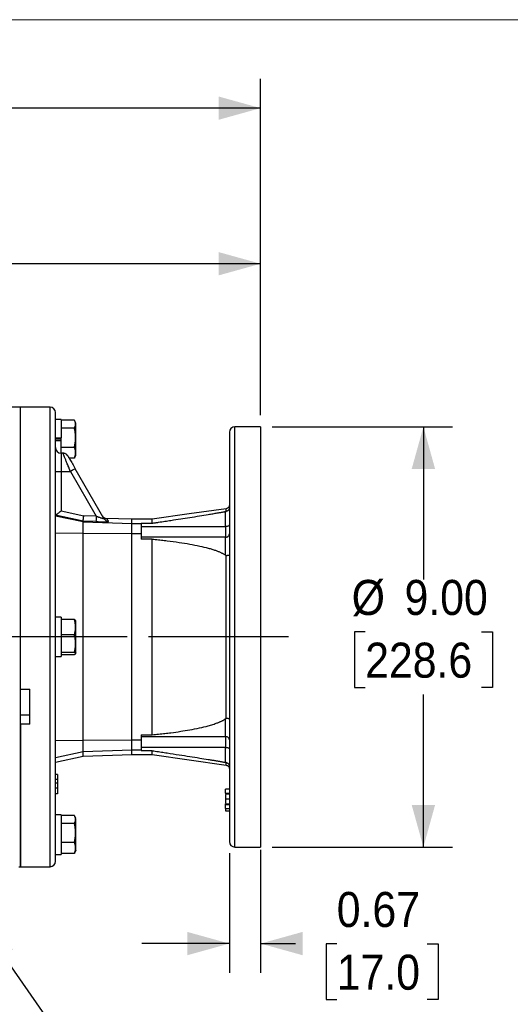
# Model space of a CAD drawing. Header units: inches. Extents: x 0 to 85, y 0 to 55.
# Tile 18 of 26: x 53.4 to 63.9, y 33.9 to 55. Entities that reach past the tile are written whole.
import ezdxf

# ---------------------------------------------------------------- set-up
doc = ezdxf.new("R2010")
doc.units = ezdxf.units.IN
doc.header["$LTSCALE"] = 5
doc.header["$MEASUREMENT"] = 0
doc.linetypes.add('SLD-Center', pattern=[0.75, 0.6, -0.05, 0.05, -0.05])
doc.linetypes.add('SLD-Solid', pattern=[0])
doc.layers.add('CENTER', color=40, linetype='SLD-Center')
doc.layers.add('SLD-DEFPOINTS', color=7, linetype='Continuous')
doc.layers.add('DIMENSIONS', color=140, linetype='SLD-Solid', lineweight=25)
doc.styles.add('SLDTEXTSTYLE0', font='GOTHIC.TTF', dxfattribs={"width": 0.913})
doc.dimstyles.new('SLDDIMSTYLE0', dxfattribs={"dimtxt": 0.75, "dimasz": 0.9, "dimexe": 0, "dimexo": 0.0625, "dimgap": 0.1875, "dimtad": 0, "dimtih": 1, "dimtoh": 1, "dimrnd": 1e-09, "dimzin": 12, "dimdsep": 46, "dimtxsty": 'SLDTEXTSTYLE0', "dimsah": 1, "dimcen": 0.09, "dimadec": 0, "dimazin": 3, "dimtfac": 1, "dimtofl": 0, "dimtmove": 0, "dimatfit": 3, "dimfxl": 0, "dimfrac": 2, "dimtolj": 1, "dimtzin": 12, "dimarcsym": 0})
doc.dimstyles.new('SLDDIMSTYLE3', dxfattribs={"dimtxt": 0.75, "dimasz": 0.9, "dimexe": 0, "dimexo": 0.0625, "dimgap": 0.1875, "dimtad": 0, "dimtih": 1, "dimtoh": 1, "dimrnd": 1e-09, "dimzin": 12, "dimdsep": 46, "dimtxsty": 'SLDTEXTSTYLE0', "dimsah": 1, "dimcen": 0.09, "dimadec": 0, "dimazin": 3, "dimtfac": 1, "dimtmove": 0, "dimatfit": 0, "dimfxl": 0, "dimfrac": 2, "dimtolj": 1, "dimtzin": 12, "dimarcsym": 0})
doc.dimstyles.new('SLDDIMSTYLE4', dxfattribs={"dimtxt": 0.75, "dimasz": 0.9, "dimexe": 0, "dimexo": 0.0625, "dimgap": 0.1875, "dimtad": 0, "dimtih": 1, "dimtoh": 1, "dimrnd": 1e-09, "dimzin": 12, "dimdsep": 46, "dimtxsty": 'SLDTEXTSTYLE0', "dimsah": 1, "dimcen": 0, "dimadec": 0, "dimazin": 3, "dimtfac": 1, "dimtofl": 0, "dimtmove": 0, "dimatfit": 3, "dimfxl": 0, "dimfrac": 2, "dimtolj": 1, "dimtzin": 12, "dimarcsym": 0})
doc.dimstyles.new('SLDDIMSTYLE5', dxfattribs={"dimtxt": 0.75, "dimasz": 0.9, "dimexe": 0, "dimexo": 0.0625, "dimgap": 0.1875, "dimtad": 0, "dimtih": 1, "dimtoh": 1, "dimrnd": 1e-09, "dimdsep": 46, "dimtxsty": 'SLDTEXTSTYLE0', "dimsah": 1, "dimcen": 0.09, "dimadec": 0, "dimazin": 2, "dimtfac": 1, "dimtmove": 0, "dimatfit": 0, "dimfxl": 0, "dimfrac": 2, "dimtolj": 1, "dimtzin": 12, "dimarcsym": 0})
doc.dimstyles.new('SLDDIMSTYLE6', dxfattribs={"dimtxt": 0.75, "dimasz": 0.9, "dimexe": 0, "dimexo": 0.0625, "dimgap": 0.1875, "dimtad": 0, "dimtih": 1, "dimtoh": 1, "dimrnd": 1e-09, "dimzin": 4, "dimdsep": 46, "dimtxsty": 'SLDTEXTSTYLE0', "dimsah": 1, "dimcen": 0.09, "dimadec": 0, "dimazin": 1, "dimtfac": 1, "dimtofl": 0, "dimtmove": 0, "dimatfit": 3, "dimfxl": 0, "dimfrac": 2, "dimtolj": 1, "dimtzin": 12, "dimarcsym": 0})

# ---------------------------------------------------------------- blocks, each defined once
blk = doc.blocks.new('Block2')
at = {"color": 7, "linetype": 'SLD-Solid', "lineweight": 18}
blk.add_line((85, 55), (0, 55), dxfattribs=at)
blk = doc.blocks.new('_D_9')
at = {"layer": 'DIMENSIONS'}
for p, q in [((31.995, 45.566), (31.767, 45.566)), ((31.767, 45.566), (31.767, 44.376)), ((33.935, 45.566), (34.163, 45.566)), ((34.163, 45.566), (34.163, 44.376)), ((35.125, 45.572), (36.375, 45.572)), ((36.375, 45.572), (36.375, 43.018)), ((31.767, 44.376), (31.995, 44.376)), ((34.163, 44.376), (33.935, 44.376)), ((43.291, 43.018), (35.75, 43.018)), ((55.746, 41.782), (35.75, 41.782)), ((36.375, 41.782), (36.375, 39.907))]:
    blk.add_line(p, q, dxfattribs=at)
for points in [[(36.375, 43.018), (36.625, 43.918), (36.125, 43.918)], [(36.375, 41.782), (36.125, 40.882), (36.625, 40.882)]]:
    blk.add_solid(points, dxfattribs=at)
at = {"layer": 'DIMENSIONS', "char_height": 0.75, "attachment_point": 1, "style": 'SLDTEXTSTYLE0'}
for s, insert in [('1.24', (31.995, 46.676)), ('31.4', (31.995, 45.334))]:
    blk.add_mtext(s, dxfattribs=dict(at, insert=insert))
blk = doc.blocks.new('_D_14')
at = {"layer": 'DIMENSIONS'}
for p, q in [((43.541, 43.268), (43.541, 50.399)), ((58.6, 46.532), (58.6, 50.399)), ((43.541, 49.774), (48.937, 49.774)), ((49.823, 49.769), (49.595, 49.769)), ((49.595, 49.769), (49.595, 48.578)), ((52.317, 49.769), (52.546, 49.769)), ((52.546, 49.769), (52.546, 48.578)), ((58.6, 49.774), (53.203, 49.774)), ((49.595, 48.578), (49.823, 48.578)), ((52.546, 48.578), (52.317, 48.578))]:
    blk.add_line(p, q, dxfattribs=at)
for points in [[(43.541, 49.774), (44.441, 49.524), (44.441, 50.024)], [(58.6, 49.774), (57.7, 50.024), (57.7, 49.524)]]:
    blk.add_solid(points, dxfattribs=at)
at = {"layer": 'DIMENSIONS', "char_height": 0.75, "attachment_point": 1, "style": 'SLDTEXTSTYLE0'}
for s, insert in [('15.06', (49.823, 50.879)), ('382.5', (49.823, 49.536))]:
    blk.add_mtext(s, dxfattribs=dict(at, insert=insert))
blk = doc.blocks.new('_D_15')
at = {"layer": 'DIMENSIONS'}
for p, q in [((38.344, 48.308), (38.344, 53.731)), ((58.6, 46.532), (58.6, 53.731)), ((38.344, 53.106), (46.339, 53.106)), ((47.225, 53.101), (46.996, 53.101)), ((46.996, 53.101), (46.996, 51.91)), ((49.719, 53.101), (49.947, 53.101)), ((49.947, 53.101), (49.947, 51.91)), ((58.6, 53.106), (50.605, 53.106)), ((46.996, 51.91), (47.225, 51.91)), ((49.947, 51.91), (49.719, 51.91))]:
    blk.add_line(p, q, dxfattribs=at)
for points in [[(38.344, 53.106), (39.244, 52.856), (39.244, 53.356)], [(58.6, 53.106), (57.7, 53.356), (57.7, 52.856)]]:
    blk.add_solid(points, dxfattribs=at)
at = {"layer": 'DIMENSIONS', "char_height": 0.75, "attachment_point": 1, "style": 'SLDTEXTSTYLE0'}
for s, insert in [('20.26', (47.225, 54.211)), ('514.5', (47.225, 52.868))]:
    blk.add_mtext(s, dxfattribs=dict(at, insert=insert))
blk = doc.blocks.new('_D_16')
at = {"layer": 'DIMENSIONS'}
for p, q in [((52.58, 35.689), (55.885, 30.947)), ((55.885, 30.947), (56.978, 30.947))]:
    blk.add_line(p, q, dxfattribs=at)
blk.add_solid([(52.58, 35.689), (52.89, 34.807), (53.3, 35.093)], dxfattribs=at)
at = {"layer": 'DIMENSIONS', "char_height": 0.75, "attachment_point": 1, "style": 'SLDTEXTSTYLE0'}
for s, insert in [('PT1/4', (57.291, 31.905)), ('X8', (57.991, 30.714))]:
    blk.add_mtext(s, dxfattribs=dict(at, insert=insert))
blk = doc.blocks.new('_D_17')
at = {"layer": 'DIMENSIONS'}
for p, q in [((57.931, 37.15), (57.931, 34.591)), ((58.6, 37.223), (58.6, 34.591)), ((57.931, 35.216), (56.056, 35.216)), ((58.6, 35.216), (59.345, 35.216)), ((60.231, 35.21), (60.002, 35.21)), ((60.002, 35.21), (60.002, 34.02)), ((62.17, 35.21), (62.399, 35.21)), ((62.399, 35.21), (62.399, 34.02)), ((60.002, 34.02), (60.231, 34.02)), ((62.399, 34.02), (62.17, 34.02))]:
    blk.add_line(p, q, dxfattribs=at)
for points in [[(57.931, 35.216), (57.031, 35.466), (57.031, 34.966)], [(58.6, 35.216), (59.5, 34.966), (59.5, 35.466)]]:
    blk.add_solid(points, dxfattribs=at)
at = {"layer": 'DIMENSIONS', "char_height": 0.75, "attachment_point": 1, "style": 'SLDTEXTSTYLE0'}
for s, insert in [('0.67', (60.231, 36.321)), ('17.0', (60.231, 34.978))]:
    blk.add_mtext(s, dxfattribs=dict(at, insert=insert))
blk = doc.blocks.new('_D_18')
at = {"layer": 'DIMENSIONS'}
for p, q in [((58.85, 46.282), (62.711, 46.282)), ((62.086, 46.282), (62.086, 43.015)), ((60.839, 41.892), (60.611, 41.892)), ((60.611, 41.892), (60.611, 40.702)), ((63.333, 41.892), (63.562, 41.892)), ((63.562, 41.892), (63.562, 40.702)), ((60.611, 40.702), (60.839, 40.702)), ((63.562, 40.702), (63.333, 40.702)), ((62.086, 37.282), (62.086, 40.549)), ((58.85, 37.282), (62.711, 37.282))]:
    blk.add_line(p, q, dxfattribs=at)
for points in [[(62.086, 46.282), (61.836, 45.382), (62.336, 45.382)], [(62.086, 37.282), (62.336, 38.182), (61.836, 38.182)]]:
    blk.add_solid(points, dxfattribs=at)
at = {"layer": 'DIMENSIONS', "char_height": 0.75, "attachment_point": 1, "style": 'SLDTEXTSTYLE0'}
for s, insert in [('%%c', (60.551, 43.003)), ('9.00', (61.682, 43.003)), ('228.6', (60.839, 41.66))]:
    blk.add_mtext(s, dxfattribs=dict(at, insert=insert))

msp = doc.modelspace()

# ---------------------------------------------------------------- linework, layer by layer
for p, q in [((53.462, 46.703), (52.871, 46.703)), ((54.092, 46.703), (53.462, 46.703)), ((53.462, 41.782), (53.462, 46.703)), ((53.462, 40.666), (53.462, 46.703)), ((54.092, 41.782), (54.092, 46.703)), ((54.328, 46.438), (54.21, 46.438)), ((54.613, 46.421), (54.328, 46.421)), ((54.641, 46.362), (54.622, 46.404)), ((54.613, 46.255), (54.328, 46.255)), ((58.6, 46.282), (58.049, 46.282)), ((58.049, 37.282), (58.049, 46.282)), ((54.21, 46.048), (54.328, 46.048)), ((54.328, 46.033), (54.21, 46.033)), ((54.328, 45.995), (54.21, 45.995)), ((54.328, 45.981), (54.21, 45.981)), ((54.328, 45.986), (54.328, 46.042)), ((54.328, 45.848), (54.613, 45.848)), ((54.328, 45.719), (54.328, 45.325)), ((54.369, 45.719), (54.328, 45.719)), ((54.613, 45.607), (54.502, 45.607)), ((54.619, 45.626), (54.613, 45.607)), ((54.622, 45.625), (54.641, 45.666)), ((54.641, 45.671), (54.641, 45.668)), ((55.246, 44.318), (54.631, 45.384)), ((54.21, 45.325), (54.328, 45.325)), ((54.328, 45.325), (54.328, 44.483)), ((54.328, 45.325), (54.528, 45.325)), ((54.528, 45.325), (55.08, 44.37)), ((54.8, 44.262), (54.21, 44.387)), ((54.8, 44.244), (54.21, 44.369)), ((54.328, 44.483), (54.815, 44.379)), ((55.08, 44.37), (54.815, 44.379)), ((55.844, 44.302), (55.274, 44.322)), ((56.277, 44.302), (55.844, 44.302)), ((55.844, 44.208), (55.844, 44.302)), ((57.852, 44.146), (57.852, 44.468)), ((54.8, 44.244), (54.8, 44.262)), ((54.8, 44.262), (54.8, 44.262)), ((55.076, 44.252), (54.8, 44.262)), ((54.8, 43.996), (54.8, 44.244)), ((54.8, 44.244), (55.844, 44.208)), ((55.844, 43.993), (55.844, 44.208)), ((55.844, 44.208), (56.041, 44.208)), ((56.041, 44.218), (56.277, 44.218)), ((56.041, 44.146), (57.852, 44.146)), ((57.852, 44.146), (57.852, 43.917)), ((54.8, 43.996), (54.21, 44.006)), ((54.8, 39.568), (54.8, 43.996)), ((55.844, 43.993), (54.8, 43.996)), ((55.844, 39.571), (55.844, 43.993)), ((56.041, 43.993), (55.844, 43.993)), ((57.852, 43.917), (56.041, 43.917)), ((56.277, 43.878), (56.041, 43.878)), ((57.852, 43.533), (57.852, 43.917)), ((54.328, 42.205), (54.21, 42.205)), ((54.613, 42.156), (54.328, 42.156)), ((54.613, 42.156), (54.634, 42.138)), ((54.641, 42.13), (54.637, 42.14)), ((53.462, 36.861), (53.462, 41.782)), ((54.092, 36.861), (54.092, 41.782)), ((54.613, 41.825), (54.328, 41.825)), ((54.21, 41.36), (54.328, 41.36)), ((54.613, 41.451), (54.328, 41.451)), ((54.328, 41.408), (54.613, 41.408)), ((54.637, 41.424), (54.641, 41.434)), ((53.462, 40.666), (53.659, 40.666)), ((53.462, 40.116), (53.659, 40.116)), ((53.462, 39.915), (53.462, 36.861)), ((53.659, 39.915), (53.462, 39.915)), ((57.852, 39.647), (57.852, 40.031)), ((56.041, 39.687), (56.277, 39.687)), ((56.041, 39.647), (57.852, 39.647)), ((57.852, 39.647), (57.852, 39.418)), ((54.8, 39.568), (54.21, 39.558)), ((55.844, 39.571), (54.8, 39.568)), ((54.8, 39.32), (54.8, 39.568)), ((56.041, 39.571), (55.844, 39.571)), ((55.844, 39.356), (55.844, 39.571)), ((54.8, 39.32), (54.21, 39.195)), ((54.21, 39.1), (54.8, 39.226)), ((55.844, 39.356), (54.8, 39.32)), ((54.8, 39.226), (54.8, 39.32)), ((54.8, 39.226), (55.844, 39.262)), ((56.041, 39.356), (55.844, 39.356)), ((55.844, 39.262), (55.844, 39.356)), ((55.844, 39.262), (56.277, 39.262)), ((57.852, 39.418), (56.041, 39.418)), ((56.277, 39.346), (56.041, 39.346)), ((57.852, 39.096), (57.852, 39.418)), ((54.249, 38.839), (54.21, 38.839)), ((54.249, 38.729), (54.21, 38.729)), ((54.249, 38.648), (54.21, 38.648)), ((54.249, 38.546), (54.21, 38.546)), ((54.249, 38.425), (54.21, 38.425)), ((57.931, 38.52), (57.852, 38.52)), ((57.852, 38.438), (57.852, 38.414)), ((57.852, 38.438), (57.931, 38.438)), ((57.931, 38.414), (57.852, 38.414)), ((57.852, 38.313), (57.931, 38.313)), ((57.852, 38.189), (57.852, 38.212)), ((57.852, 38.212), (57.931, 38.212)), ((57.931, 38.189), (57.852, 38.189)), ((54.328, 37.973), (54.21, 37.973)), ((54.613, 37.957), (54.328, 37.957)), ((57.852, 38.106), (57.931, 38.106)), ((57.852, 38.1), (57.852, 38.061)), ((57.852, 38.061), (57.931, 38.061)), ((54.613, 37.79), (54.328, 37.79)), ((54.641, 37.898), (54.622, 37.939)), ((54.613, 37.383), (54.328, 37.383)), ((54.21, 37.127), (54.328, 37.127)), ((54.613, 37.143), (54.328, 37.143)), ((54.619, 37.162), (54.613, 37.143)), ((54.622, 37.16), (54.641, 37.202)), ((54.641, 37.207), (54.641, 37.203)), ((58.049, 37.282), (58.6, 37.282)), ((53.423, 36.861), (53.462, 36.861)), ((53.462, 36.861), (54.092, 36.861))]:
    msp.add_line(p, q)
at = {"flags": 128}
for points in [[(54.631, 45.384), (54.629, 45.383), (54.623, 45.38), (54.613, 45.374), (54.601, 45.367), (54.585, 45.358), (54.567, 45.348), (54.548, 45.337), (54.528, 45.325)], [(57.863, 44.528), (57.07, 44.415), (56.277, 44.302)], [(55.08, 44.37), (55.079, 44.348), (55.078, 44.327), (55.078, 44.307), (55.077, 44.29), (55.077, 44.275), (55.076, 44.263), (55.076, 44.256), (55.076, 44.252)], [(56.277, 39.262), (57.07, 39.149), (57.863, 39.036)]]:
    msp.add_lwpolyline(points, dxfattribs=at)
for centre, start, end in [((54.092, 46.585), 0, 90), ((58.049, 46.164), 90, 180), ((54.328, 45.837), 180, 270), ((54.369, 45.601), 68.9717, 90), ((54.369, 45.601), 30, 51.1644), ((55.317, 44.432), 210.0037, 268.022), ((55.348, 44.377), 210.0312, 268.1991), ((58.049, 37.4), 180, 270), ((54.092, 36.979), 270, 0)]:
    msp.add_arc(centre, 0.118, start, end)
for points, knots in [([(54.21, 41.782), (54.21, 42.096), (54.21, 42.411), (54.21, 43.027), (54.21, 43.33), (54.21, 43.911), (54.21, 44.189), (54.21, 44.712), (54.21, 44.956), (54.21, 45.401), (54.21, 45.601), (54.21, 45.95), (54.21, 46.099), (54.21, 46.34), (54.21, 46.432), (54.21, 46.554), (54.21, 46.585), (54.21, 46.585)], [0, 0, 0, 0, 0.125, 0.125, 0.25, 0.25, 0.375, 0.375, 0.5, 0.5, 0.625, 0.625, 0.75, 0.75, 0.875, 0.875, 1, 1, 1, 1]), ([(54.328, 46.438), (54.328, 46.438), (54.328, 46.428), (54.328, 46.389), (54.328, 46.361), (54.328, 46.289), (54.328, 46.246), (54.328, 46.152), (54.328, 46.1), (54.328, 46.048)], [0, 0, 0, 0, 0.25, 0.25, 0.5, 0.5, 0.75, 0.75, 1, 1, 1, 1]), ([(54.613, 46.255), (54.614, 46.258), (54.618, 46.263), (54.622, 46.272), (54.626, 46.28), (54.629, 46.288), (54.633, 46.3), (54.637, 46.317), (54.639, 46.338), (54.637, 46.359), (54.633, 46.377), (54.627, 46.393), (54.621, 46.407), (54.615, 46.416), (54.613, 46.421)], [0, 0, 0, 0, 0.052382, 0.103528, 0.153458, 0.20219, 0.249745, 0.375284, 0.497822, 0.621384, 0.748024, 0.8286, 0.912561, 1, 1, 1, 1]), ([(54.613, 45.848), (54.614, 45.855), (54.618, 45.869), (54.622, 45.889), (54.626, 45.91), (54.629, 45.929), (54.633, 45.959), (54.637, 46), (54.639, 46.051), (54.637, 46.102), (54.633, 46.147), (54.627, 46.186), (54.621, 46.22), (54.615, 46.243), (54.613, 46.255)], [0, 0, 0, 0, 0.052382, 0.103528, 0.153458, 0.20219, 0.249745, 0.375284, 0.497822, 0.621384, 0.748024, 0.8286, 0.912561, 1, 1, 1, 1]), ([(54.641, 45.668), (54.641, 45.678), (54.641, 45.698), (54.641, 45.79), (54.641, 45.913), (54.641, 46.052), (54.641, 46.185), (54.641, 46.291), (54.641, 46.355), (54.641, 46.357), (54.641, 46.357)], [0, 0, 0, 0, 0.129288, 0.258576, 0.387864, 0.517152, 0.64644, 0.775728, 0.905015, 1, 1, 1, 1]), ([(58.6, 46.282), (58.6, 46.282), (58.6, 46.253), (58.6, 46.138), (58.6, 46.052), (58.6, 45.827), (58.6, 45.687), (58.6, 45.36), (58.6, 45.172), (58.6, 44.756), (58.6, 44.527), (58.6, 44.037), (58.6, 43.776), (58.6, 43.232), (58.6, 42.949), (58.6, 42.371), (58.6, 42.077), (58.6, 41.782)], [0, 0, 0, 0, 0.125, 0.125, 0.25, 0.25, 0.375, 0.375, 0.5, 0.5, 0.625, 0.625, 0.75, 0.75, 0.875, 0.875, 1, 1, 1, 1]), ([(54.328, 45.719), (54.328, 45.733), (54.328, 45.766), (54.328, 45.829), (54.328, 45.903), (54.328, 45.955), (54.328, 45.981)], [0, 0, 0, 0, 0.196922, 0.464615, 0.732308, 1, 1, 1, 1]), ([(57.931, 46.164), (57.931, 46.164), (57.931, 46.136), (57.931, 46.024), (57.931, 45.94), (57.931, 45.721), (57.931, 45.585), (57.931, 45.266), (57.931, 45.083), (57.931, 44.678), (57.931, 44.455), (57.931, 43.978), (57.931, 43.724), (57.931, 43.194), (57.931, 42.918), (57.931, 42.356), (57.931, 42.069), (57.931, 41.782)], [0, 0, 0, 0, 0.125, 0.125, 0.25, 0.25, 0.375, 0.375, 0.5, 0.5, 0.625, 0.625, 0.75, 0.75, 0.875, 0.875, 1, 1, 1, 1]), ([(54.613, 45.607), (54.614, 45.612), (54.618, 45.62), (54.622, 45.632), (54.626, 45.644), (54.629, 45.656), (54.633, 45.673), (54.637, 45.697), (54.639, 45.727), (54.637, 45.757), (54.633, 45.784), (54.627, 45.807), (54.621, 45.827), (54.615, 45.841), (54.613, 45.848)], [0, 0, 0, 0, 0.052382, 0.103528, 0.153458, 0.20219, 0.249745, 0.375284, 0.497822, 0.621384, 0.748024, 0.8286, 0.912561, 1, 1, 1, 1]), ([(54.528, 45.325), (54.527, 45.329), (54.524, 45.337), (54.519, 45.348), (54.515, 45.358), (54.511, 45.367), (54.508, 45.376), (54.505, 45.383), (54.502, 45.39), (54.495, 45.408), (54.484, 45.435), (54.464, 45.485), (54.44, 45.544), (54.415, 45.607), (54.394, 45.657), (54.383, 45.685), (54.377, 45.699), (54.375, 45.705), (54.373, 45.71), (54.371, 45.714), (54.37, 45.717), (54.369, 45.719), (54.369, 45.719), (54.369, 45.719)], [0, 0, 0, 0, 0.019519, 0.037778, 0.054777, 0.070517, 0.084996, 0.098215, 0.110174, 0.120873, 0.18831, 0.248354, 0.387914, 0.51205, 0.643859, 0.768115, 0.801775, 0.835232, 0.868502, 0.901599, 0.934538, 0.967333, 1, 1, 1, 1]), ([(54.453, 45.684), (54.447, 45.689), (54.435, 45.7), (54.415, 45.709), (54.393, 45.714), (54.379, 45.712), (54.372, 45.711)], [0, 0, 0, 0, 0.241273, 0.490403, 0.744386, 1, 1, 1, 1]), ([(54.471, 45.66), (54.471, 45.66), (54.476, 45.653), (54.492, 45.625), (54.503, 45.605), (54.533, 45.554), (54.55, 45.523), (54.589, 45.457), (54.61, 45.42), (54.631, 45.384)], [0, 0, 0, 0, 0.25, 0.25, 0.5, 0.5, 0.75, 0.75, 1, 1, 1, 1]), ([(57.931, 44.606), (57.93, 44.597), (57.928, 44.578), (57.913, 44.554), (57.89, 44.535), (57.872, 44.53), (57.863, 44.528)], [0, 0, 0, 0, 0.241855, 0.500005, 0.758148, 1, 1, 1, 1]), ([(57.931, 44.548), (57.931, 44.546), (57.93, 44.542), (57.93, 44.537), (57.929, 44.532), (57.928, 44.527), (57.926, 44.523), (57.925, 44.519), (57.923, 44.515), (57.922, 44.511), (57.92, 44.508), (57.918, 44.505), (57.916, 44.503), (57.915, 44.5), (57.913, 44.498), (57.908, 44.493), (57.901, 44.486), (57.89, 44.479), (57.88, 44.475), (57.872, 44.472), (57.866, 44.471), (57.863, 44.47)], [0, 0, 0, 0, 0.050099, 0.097986, 0.143663, 0.18713, 0.228387, 0.267434, 0.304271, 0.3389, 0.37132, 0.401531, 0.429534, 0.455329, 0.478916, 0.500296, 0.640223, 0.763422, 0.841692, 0.920549, 1, 1, 1, 1]), ([(57.863, 44.47), (57.863, 44.486), (57.863, 44.518), (57.863, 44.533), (57.863, 44.528), (57.863, 44.528)], [0, 0, 0, 0, 0.503362, 0.999821, 1, 1, 1, 1]), ([(54.21, 44.387), (54.211, 44.388), (54.211, 44.388), (54.212, 44.389), (54.213, 44.39), (54.215, 44.391), (54.217, 44.392), (54.219, 44.394), (54.221, 44.396), (54.227, 44.401), (54.237, 44.409), (54.252, 44.421), (54.269, 44.435), (54.285, 44.448), (54.299, 44.459), (54.308, 44.467), (54.318, 44.475), (54.325, 44.48), (54.328, 44.483)], [0, 0, 0, 0, 0.029562, 0.059604, 0.090142, 0.121183, 0.152736, 0.184803, 0.217385, 0.25048, 0.36764, 0.500158, 0.61044, 0.74951, 0.812335, 0.874459, 0.937312, 1, 1, 1, 1]), ([(54.8, 44.262), (54.8, 44.262), (54.8, 44.262), (54.8, 44.263), (54.801, 44.265), (54.801, 44.267), (54.801, 44.269), (54.802, 44.272), (54.802, 44.276), (54.802, 44.279), (54.803, 44.284), (54.804, 44.288), (54.804, 44.294), (54.805, 44.302), (54.807, 44.316), (54.809, 44.331), (54.81, 44.345), (54.812, 44.355), (54.813, 44.366), (54.814, 44.375), (54.815, 44.379)], [0, 0, 0, 0, 0.037737, 0.076359, 0.115833, 0.156116, 0.197159, 0.238903, 0.281284, 0.32423, 0.367662, 0.411496, 0.455644, 0.500012, 0.613703, 0.749544, 0.797802, 0.856289, 0.924098, 1, 1, 1, 1]), ([(55.08, 44.37), (55.084, 44.368), (55.09, 44.366), (55.1, 44.362), (55.11, 44.358), (55.119, 44.355), (55.127, 44.352), (55.142, 44.346), (55.162, 44.339), (55.188, 44.33), (55.212, 44.323), (55.227, 44.319), (55.236, 44.317), (55.24, 44.317), (55.243, 44.316), (55.245, 44.317), (55.246, 44.317), (55.246, 44.318), (55.246, 44.318)], [0, 0, 0, 0, 0.048533, 0.094314, 0.137346, 0.17763, 0.21517, 0.249969, 0.383732, 0.49977, 0.633533, 0.749678, 0.793685, 0.836285, 0.87783, 0.918699, 0.959287, 1, 1, 1, 1]), ([(55.344, 44.26), (55.343, 44.262), (55.341, 44.266), (55.337, 44.272), (55.334, 44.277), (55.331, 44.282), (55.328, 44.287), (55.326, 44.291), (55.323, 44.295), (55.321, 44.299), (55.319, 44.303), (55.317, 44.306), (55.316, 44.309), (55.314, 44.311), (55.313, 44.313), (55.313, 44.314)], [0, 0, 0, 0, 0.076977, 0.153944, 0.230901, 0.307849, 0.384787, 0.461717, 0.538637, 0.61555, 0.692455, 0.769352, 0.846242, 0.923124, 1, 1, 1, 1]), ([(56.277, 44.218), (56.3, 44.221), (56.347, 44.228), (56.416, 44.239), (56.484, 44.249), (56.551, 44.259), (56.616, 44.269), (56.729, 44.286), (56.885, 44.31), (57.089, 44.342), (57.286, 44.373), (57.435, 44.397), (57.53, 44.413), (57.58, 44.421), (57.626, 44.429), (57.666, 44.436), (57.698, 44.441), (57.725, 44.446), (57.75, 44.45), (57.774, 44.454), (57.796, 44.458), (57.816, 44.462), (57.835, 44.465), (57.846, 44.467), (57.852, 44.468)], [0, 0, 0, 0, 0.043582, 0.086405, 0.128472, 0.169782, 0.210336, 0.250137, 0.38035, 0.500269, 0.63391, 0.750293, 0.784177, 0.816197, 0.846368, 0.874706, 0.893473, 0.911327, 0.92828, 0.944343, 0.959529, 0.973854, 0.987337, 1, 1, 1, 1]), ([(56.277, 44.218), (56.277, 44.227), (56.277, 44.244), (56.277, 44.263), (56.277, 44.278), (56.277, 44.288), (56.277, 44.294), (56.277, 44.297), (56.277, 44.299), (56.277, 44.301), (56.277, 44.302), (56.277, 44.302), (56.277, 44.302)], [0, 0, 0, 0, 0.171017, 0.323701, 0.462708, 0.614131, 0.687394, 0.763927, 0.832664, 0.897138, 0.967065, 1, 1, 1, 1]), ([(57.852, 44.468), (57.854, 44.469), (57.857, 44.469), (57.861, 44.47), (57.863, 44.47)], [0, 0, 0, 0, 0.534522, 1, 1, 1, 1]), ([(55.076, 44.252), (55.08, 44.252), (55.087, 44.252), (55.098, 44.251), (55.109, 44.251), (55.12, 44.251), (55.131, 44.25), (55.142, 44.25), (55.153, 44.25), (55.163, 44.25), (55.178, 44.25), (55.197, 44.25), (55.22, 44.25), (55.242, 44.25), (55.268, 44.25), (55.292, 44.251), (55.312, 44.253), (55.324, 44.254), (55.334, 44.255), (55.34, 44.256), (55.343, 44.257), (55.344, 44.258), (55.344, 44.259), (55.344, 44.26)], [0, 0, 0, 0, 0.028359, 0.056495, 0.084439, 0.112226, 0.139889, 0.167463, 0.194983, 0.222483, 0.249999, 0.312994, 0.375123, 0.438194, 0.500253, 0.624921, 0.687904, 0.750023, 0.812842, 0.875187, 0.916786, 0.958294, 1, 1, 1, 1]), ([(56.041, 44.208), (56.041, 44.206), (56.041, 44.199), (56.041, 44.175), (56.041, 44.159), (56.041, 44.12), (56.041, 44.097), (56.041, 44.047), (56.041, 44.02), (56.041, 43.993)], [0, 0, 0, 0, 0.25, 0.25, 0.5, 0.5, 0.75, 0.75, 1, 1, 1, 1]), ([(57.931, 44.18), (57.931, 44.175), (57.928, 44.171), (57.921, 44.163), (57.915, 44.159), (57.9, 44.153), (57.891, 44.151), (57.872, 44.147), (57.862, 44.146), (57.852, 44.146)], [0, 0, 0, 0, 0.25, 0.25, 0.5, 0.5, 0.75, 0.75, 1, 1, 1, 1]), ([(56.277, 43.878), (56.3, 43.875), (56.344, 43.871), (56.411, 43.864), (56.475, 43.857), (56.538, 43.85), (56.665, 43.834), (56.846, 43.81), (57.079, 43.773), (57.286, 43.732), (57.445, 43.694), (57.557, 43.662), (57.619, 43.642), (57.663, 43.626), (57.693, 43.615), (57.721, 43.603), (57.747, 43.592), (57.771, 43.58), (57.794, 43.568), (57.815, 43.557), (57.834, 43.545), (57.846, 43.537), (57.852, 43.533)], [0, 0, 0, 0, 0.042071, 0.083118, 0.12314, 0.162139, 0.200114, 0.359019, 0.500269, 0.634764, 0.750295, 0.802475, 0.849857, 0.870408, 0.889967, 0.908541, 0.926142, 0.942778, 0.958465, 0.973217, 0.987055, 1, 1, 1, 1]), ([(57.852, 43.917), (57.862, 43.917), (57.872, 43.919), (57.891, 43.926), (57.9, 43.931), (57.915, 43.944), (57.921, 43.952), (57.928, 43.969), (57.931, 43.979), (57.931, 43.988)], [0, 0, 0, 0, 0.25, 0.25, 0.5, 0.5, 0.75, 0.75, 1, 1, 1, 1]), ([(57.863, 43.529), (57.862, 43.529), (57.861, 43.529), (57.859, 43.529), (57.856, 43.53), (57.854, 43.531), (57.853, 43.532), (57.852, 43.533)], [0, 0, 0, 0, 0.181699, 0.368976, 0.565666, 0.775089, 1, 1, 1, 1]), ([(57.863, 43.529), (57.865, 43.529), (57.869, 43.529), (57.874, 43.529), (57.88, 43.529), (57.885, 43.53), (57.891, 43.53), (57.897, 43.531), (57.902, 43.531), (57.907, 43.532), (57.913, 43.533), (57.92, 43.535), (57.926, 43.537), (57.929, 43.538), (57.93, 43.54), (57.931, 43.541), (57.931, 43.541)], [0, 0, 0, 0, 0.049751, 0.101191, 0.154253, 0.208853, 0.264877, 0.322192, 0.380638, 0.440035, 0.500182, 0.611624, 0.749937, 0.868375, 0.950813, 1, 1, 1, 1]), ([(57.863, 40.035), (57.863, 40.331), (57.863, 40.624), (57.863, 41.205), (57.863, 41.493), (57.863, 42.071), (57.863, 42.359), (57.863, 42.94), (57.863, 43.233), (57.863, 43.529)], [0, 0, 0, 0, 0.25, 0.25, 0.5, 0.5, 0.75, 0.75, 1, 1, 1, 1]), ([(54.328, 42.205), (54.328, 42.205), (54.328, 42.194), (54.328, 42.152), (54.328, 42.12), (54.328, 42.042), (54.328, 41.995), (54.328, 41.893), (54.328, 41.837), (54.328, 41.782)], [0, 0, 0, 0, 0.25, 0.25, 0.5, 0.5, 0.75, 0.75, 1, 1, 1, 1]), ([(54.613, 41.825), (54.614, 41.831), (54.618, 41.842), (54.622, 41.859), (54.626, 41.875), (54.629, 41.891), (54.633, 41.916), (54.637, 41.948), (54.639, 41.99), (54.637, 42.031), (54.633, 42.068), (54.627, 42.1), (54.621, 42.128), (54.615, 42.146), (54.613, 42.156)], [0, 0, 0, 0, 0.052382, 0.103528, 0.153458, 0.20219, 0.249745, 0.375284, 0.497822, 0.621384, 0.748024, 0.8286, 0.912561, 1, 1, 1, 1]), ([(54.641, 41.818), (54.641, 41.863), (54.641, 41.953), (54.641, 42.059), (54.641, 42.123), (54.641, 42.124), (54.641, 42.125)], [0, 0, 0, 0, 0.267761, 0.535522, 0.803283, 1, 1, 1, 1]), ([(54.21, 36.979), (54.21, 36.979), (54.21, 37.01), (54.21, 37.132), (54.21, 37.224), (54.21, 37.465), (54.21, 37.614), (54.21, 37.963), (54.21, 38.163), (54.21, 38.608), (54.21, 38.852), (54.21, 39.375), (54.21, 39.653), (54.21, 40.234), (54.21, 40.537), (54.21, 41.153), (54.21, 41.468), (54.21, 41.782)], [0, 0, 0, 0, 0.125, 0.125, 0.25, 0.25, 0.375, 0.375, 0.5, 0.5, 0.625, 0.625, 0.75, 0.75, 0.875, 0.875, 1, 1, 1, 1]), ([(54.328, 41.782), (54.328, 41.729), (54.328, 41.677), (54.328, 41.579), (54.328, 41.533), (54.328, 41.456), (54.328, 41.424), (54.328, 41.378), (54.328, 41.364), (54.328, 41.36)], [0, 0, 0, 0, 0.25, 0.25, 0.5, 0.5, 0.75, 0.75, 1, 1, 1, 1]), ([(54.613, 41.451), (54.614, 41.457), (54.618, 41.47), (54.622, 41.489), (54.626, 41.508), (54.629, 41.526), (54.633, 41.553), (54.637, 41.59), (54.639, 41.637), (54.637, 41.684), (54.633, 41.726), (54.627, 41.762), (54.621, 41.793), (54.615, 41.814), (54.613, 41.825)], [0, 0, 0, 0, 0.0523819, 0.1035284, 0.1534578, 0.2021897, 0.2497452, 0.3752842, 0.4978221, 0.621384, 0.7480242, 0.8286, 0.9125606, 1, 1, 1, 1]), ([(54.641, 41.439), (54.641, 41.437), (54.641, 41.43), (54.641, 41.471), (54.641, 41.556), (54.641, 41.681), (54.641, 41.773), (54.641, 41.818)], [0, 0, 0, 0, 0.0622056, 0.2966541, 0.5311027, 0.7655513, 1, 1, 1, 1]), ([(56.277, 39.687), (56.277, 39.72), (56.277, 39.786), (56.277, 39.884), (56.277, 39.98), (56.277, 40.073), (56.277, 40.164), (56.277, 40.253), (56.277, 40.339), (56.277, 40.422), (56.277, 40.503), (56.277, 40.582), (56.277, 40.659), (56.277, 40.779), (56.277, 40.978), (56.277, 41.222), (56.277, 41.455), (56.277, 41.629), (56.277, 41.735), (56.277, 41.782)], [0, 0, 0, 0, 0.048043, 0.094927, 0.140652, 0.185217, 0.228623, 0.270869, 0.311956, 0.351884, 0.390652, 0.428261, 0.464711, 0.500001, 0.599968, 0.74995, 0.849157, 0.932507, 1, 1, 1, 1]), ([(57.931, 41.782), (57.931, 41.495), (57.931, 41.208), (57.931, 40.646), (57.931, 40.37), (57.931, 39.84), (57.931, 39.586), (57.931, 39.109), (57.931, 38.886), (57.931, 38.481), (57.931, 38.298), (57.931, 37.979), (57.931, 37.843), (57.931, 37.624), (57.931, 37.54), (57.931, 37.428), (57.931, 37.4), (57.931, 37.4)], [0, 0, 0, 0, 0.125, 0.125, 0.25, 0.25, 0.375, 0.375, 0.5, 0.5, 0.625, 0.625, 0.75, 0.75, 0.875, 0.875, 1, 1, 1, 1]), ([(58.6, 41.782), (58.6, 41.487), (58.6, 41.193), (58.6, 40.615), (58.6, 40.332), (58.6, 39.788), (58.6, 39.527), (58.6, 39.037), (58.6, 38.808), (58.6, 38.392), (58.6, 38.204), (58.6, 37.877), (58.6, 37.737), (58.6, 37.512), (58.6, 37.426), (58.6, 37.311), (58.6, 37.282), (58.6, 37.282)], [0, 0, 0, 0, 0.125, 0.125, 0.25, 0.25, 0.375, 0.375, 0.5, 0.5, 0.625, 0.625, 0.75, 0.75, 0.875, 0.875, 1, 1, 1, 1]), ([(54.613, 41.408), (54.614, 41.409), (54.618, 41.41), (54.622, 41.413), (54.626, 41.415), (54.629, 41.417), (54.633, 41.42), (54.637, 41.424), (54.639, 41.43), (54.637, 41.435), (54.633, 41.44), (54.627, 41.444), (54.621, 41.447), (54.615, 41.45), (54.613, 41.451)], [0, 0, 0, 0, 0.0523819, 0.1035284, 0.1534578, 0.2021897, 0.2497452, 0.3752842, 0.4978221, 0.621384, 0.7480242, 0.8286, 0.9125606, 1, 1, 1, 1]), ([(56.277, 39.687), (56.3, 39.689), (56.347, 39.693), (56.416, 39.701), (56.484, 39.708), (56.551, 39.716), (56.616, 39.724), (56.729, 39.738), (56.885, 39.76), (57.089, 39.793), (57.286, 39.832), (57.435, 39.867), (57.53, 39.894), (57.58, 39.909), (57.626, 39.925), (57.666, 39.939), (57.698, 39.951), (57.725, 39.963), (57.75, 39.974), (57.774, 39.985), (57.796, 39.996), (57.816, 40.008), (57.835, 40.019), (57.846, 40.027), (57.852, 40.031)], [0, 0, 0, 0, 0.043582, 0.086405, 0.128472, 0.169782, 0.210336, 0.250137, 0.38035, 0.500269, 0.63391, 0.750293, 0.784177, 0.816197, 0.846368, 0.874706, 0.893473, 0.911327, 0.92828, 0.944343, 0.959529, 0.973854, 0.987337, 1, 1, 1, 1]), ([(57.852, 40.031), (57.854, 40.032), (57.857, 40.035), (57.861, 40.035), (57.863, 40.035)], [0, 0, 0, 0, 0.534522, 1, 1, 1, 1]), ([(57.931, 40.023), (57.931, 40.023), (57.93, 40.024), (57.93, 40.025), (57.929, 40.026), (57.928, 40.026), (57.926, 40.027), (57.925, 40.028), (57.923, 40.028), (57.922, 40.029), (57.92, 40.029), (57.918, 40.03), (57.916, 40.03), (57.915, 40.03), (57.913, 40.031), (57.908, 40.032), (57.901, 40.033), (57.89, 40.034), (57.88, 40.035), (57.872, 40.035), (57.866, 40.035), (57.863, 40.035)], [0, 0, 0, 0, 0.050098, 0.097984, 0.143659, 0.187123, 0.228377, 0.267421, 0.304255, 0.33888, 0.371295, 0.401502, 0.4295, 0.45529, 0.478871, 0.500245, 0.640189, 0.763401, 0.841678, 0.920541, 1, 1, 1, 1]), ([(57.931, 39.576), (57.931, 39.585), (57.928, 39.595), (57.921, 39.612), (57.915, 39.62), (57.9, 39.633), (57.891, 39.638), (57.872, 39.645), (57.862, 39.647), (57.852, 39.647)], [0, 0, 0, 0, 0.25, 0.25, 0.5, 0.5, 0.75, 0.75, 1, 1, 1, 1]), ([(56.041, 39.571), (56.041, 39.544), (56.041, 39.517), (56.041, 39.467), (56.041, 39.444), (56.041, 39.405), (56.041, 39.389), (56.041, 39.366), (56.041, 39.358), (56.041, 39.356)], [0, 0, 0, 0, 0.25, 0.25, 0.5, 0.5, 0.75, 0.75, 1, 1, 1, 1]), ([(56.277, 39.262), (56.277, 39.262), (56.277, 39.262), (56.277, 39.264), (56.277, 39.267), (56.277, 39.273), (56.277, 39.283), (56.277, 39.295), (56.277, 39.31), (56.277, 39.327), (56.277, 39.34), (56.277, 39.346)], [0, 0, 0, 0, 0.042447, 0.116365, 0.23186, 0.366577, 0.502551, 0.632264, 0.75841, 0.880988, 1, 1, 1, 1]), ([(56.277, 39.346), (56.3, 39.343), (56.344, 39.336), (56.411, 39.326), (56.475, 39.316), (56.538, 39.307), (56.665, 39.287), (56.846, 39.26), (57.079, 39.223), (57.286, 39.191), (57.445, 39.165), (57.557, 39.147), (57.619, 39.136), (57.663, 39.129), (57.693, 39.124), (57.721, 39.119), (57.747, 39.115), (57.771, 39.11), (57.794, 39.106), (57.815, 39.102), (57.834, 39.099), (57.846, 39.097), (57.852, 39.096)], [0, 0, 0, 0, 0.0420713, 0.0831179, 0.1231404, 0.162139, 0.2001142, 0.3590191, 0.5002695, 0.6347645, 0.7502954, 0.8024754, 0.8498572, 0.8704082, 0.8899669, 0.9085415, 0.9261415, 0.9427783, 0.9584649, 0.9732174, 0.9870547, 1, 1, 1, 1]), ([(57.852, 39.418), (57.862, 39.418), (57.872, 39.417), (57.891, 39.413), (57.9, 39.411), (57.915, 39.405), (57.921, 39.401), (57.928, 39.393), (57.931, 39.389), (57.931, 39.385)], [0, 0, 0, 0, 0.25, 0.25, 0.5, 0.5, 0.75, 0.75, 1, 1, 1, 1]), ([(57.863, 39.094), (57.862, 39.094), (57.861, 39.094), (57.859, 39.094), (57.856, 39.095), (57.854, 39.095), (57.853, 39.095), (57.852, 39.096)], [0, 0, 0, 0, 0.181699, 0.368976, 0.565666, 0.775089, 1, 1, 1, 1]), ([(57.863, 39.094), (57.865, 39.093), (57.869, 39.093), (57.874, 39.091), (57.88, 39.089), (57.885, 39.087), (57.891, 39.084), (57.897, 39.081), (57.902, 39.077), (57.907, 39.072), (57.913, 39.066), (57.92, 39.057), (57.926, 39.044), (57.929, 39.032), (57.93, 39.023), (57.931, 39.018), (57.931, 39.016)], [0, 0, 0, 0, 0.049751, 0.101191, 0.154253, 0.208853, 0.264877, 0.322192, 0.380638, 0.440035, 0.500182, 0.611624, 0.749937, 0.868375, 0.950813, 1, 1, 1, 1]), ([(57.863, 39.036), (57.863, 39.038), (57.863, 39.043), (57.863, 39.077), (57.863, 39.094)], [0, 0, 0, 0, 0.496469, 1, 1, 1, 1]), ([(57.863, 39.036), (57.872, 39.034), (57.89, 39.029), (57.913, 39.01), (57.928, 38.986), (57.93, 38.967), (57.931, 38.958)], [0, 0, 0, 0, 0.2418524, 0.4999955, 0.7581451, 1, 1, 1, 1]), ([(54.249, 38.839), (54.249, 38.839), (54.249, 38.839), (54.249, 38.836), (54.249, 38.832), (54.249, 38.826), (54.249, 38.818), (54.249, 38.808), (54.249, 38.798), (54.249, 38.786), (54.249, 38.773), (54.249, 38.759), (54.249, 38.744), (54.249, 38.734), (54.249, 38.729)], [0, 0, 0, 0, 0.092283, 0.180417, 0.265206, 0.348259, 0.429371, 0.508904, 0.588343, 0.669324, 0.750773, 0.831895, 0.914795, 1, 1, 1, 1]), ([(54.249, 38.729), (54.249, 38.725), (54.249, 38.718), (54.249, 38.707), (54.249, 38.696), (54.249, 38.686), (54.249, 38.676), (54.249, 38.666), (54.249, 38.656), (54.249, 38.651), (54.249, 38.648)], [0, 0, 0, 0, 0.124759, 0.246999, 0.368952, 0.4905, 0.613384, 0.738771, 0.867309, 1, 1, 1, 1]), ([(54.249, 38.648), (54.249, 38.644), (54.249, 38.638), (54.249, 38.627), (54.249, 38.615), (54.249, 38.602), (54.249, 38.589), (54.249, 38.575), (54.249, 38.561), (54.249, 38.551), (54.249, 38.546)], [0, 0, 0, 0, 0.135324, 0.2640239, 0.3889944, 0.5100988, 0.6295077, 0.7498866, 0.8727237, 1, 1, 1, 1]), ([(54.249, 38.546), (54.249, 38.54), (54.249, 38.529), (54.249, 38.512), (54.249, 38.496), (54.249, 38.482), (54.249, 38.468), (54.249, 38.457), (54.249, 38.447), (54.249, 38.44), (54.249, 38.436), (54.249, 38.433), (54.249, 38.431), (54.249, 38.429), (54.249, 38.427), (54.249, 38.426), (54.249, 38.426), (54.249, 38.426), (54.249, 38.425)], [0, 0, 0, 0, 0.084822, 0.166651, 0.246616, 0.326313, 0.404454, 0.479951, 0.554018, 0.628277, 0.666692, 0.707237, 0.749743, 0.794663, 0.841804, 0.891746, 0.944565, 1, 1, 1, 1]), ([(57.852, 38.438), (57.852, 38.441), (57.852, 38.448), (57.852, 38.456), (57.852, 38.465), (57.852, 38.473), (57.852, 38.48), (57.852, 38.487), (57.852, 38.493), (57.852, 38.499), (57.852, 38.504), (57.852, 38.508), (57.852, 38.512), (57.852, 38.515), (57.852, 38.517), (57.852, 38.519), (57.852, 38.52), (57.852, 38.52), (57.852, 38.52)], [0, 0, 0, 0, 0.058964, 0.117966, 0.176415, 0.235331, 0.294464, 0.354495, 0.415425, 0.477126, 0.539637, 0.602459, 0.666137, 0.730314, 0.795745, 0.862597, 0.930621, 1, 1, 1, 1]), ([(57.852, 38.402), (57.852, 38.395), (57.852, 38.378), (57.852, 38.348), (57.852, 38.324), (57.852, 38.313)], [0, 0, 0, 0, 0.272421, 0.636107, 1, 1, 1, 1]), ([(57.852, 38.313), (57.852, 38.307), (57.852, 38.295), (57.852, 38.273), (57.852, 38.247), (57.852, 38.23), (57.852, 38.222)], [0, 0, 0, 0, 0.180899, 0.361797, 0.722886, 1, 1, 1, 1]), ([(57.852, 38.106), (57.852, 38.106), (57.852, 38.107), (57.852, 38.108), (57.852, 38.109), (57.852, 38.112), (57.852, 38.115), (57.852, 38.118), (57.852, 38.123), (57.852, 38.128), (57.852, 38.133), (57.852, 38.14), (57.852, 38.147), (57.852, 38.154), (57.852, 38.162), (57.852, 38.17), (57.852, 38.179), (57.852, 38.186), (57.852, 38.189)], [0, 0, 0, 0, 0.068822, 0.13591, 0.201779, 0.266654, 0.330366, 0.393393, 0.455915, 0.517909, 0.579451, 0.640229, 0.700436, 0.7605, 0.820173, 0.879607, 0.93984, 1, 1, 1, 1]), ([(54.328, 37.973), (54.328, 37.973), (54.328, 37.962), (54.328, 37.92), (54.328, 37.888), (54.328, 37.81), (54.328, 37.763), (54.328, 37.661), (54.328, 37.605), (54.328, 37.494), (54.328, 37.439), (54.328, 37.337), (54.328, 37.29), (54.328, 37.211), (54.328, 37.18), (54.328, 37.138), (54.328, 37.127), (54.328, 37.127)], [0, 0, 0, 0, 0.125, 0.125, 0.25, 0.25, 0.375, 0.375, 0.5, 0.5, 0.625, 0.625, 0.75, 0.75, 0.875, 0.875, 1, 1, 1, 1]), ([(54.613, 37.79), (54.614, 37.793), (54.618, 37.799), (54.622, 37.807), (54.626, 37.815), (54.629, 37.824), (54.633, 37.836), (54.637, 37.852), (54.639, 37.873), (54.637, 37.894), (54.633, 37.912), (54.627, 37.929), (54.621, 37.942), (54.615, 37.952), (54.613, 37.957)], [0, 0, 0, 0, 0.052382, 0.103528, 0.153458, 0.20219, 0.249745, 0.375284, 0.497822, 0.621384, 0.748024, 0.8286, 0.912561, 1, 1, 1, 1]), ([(54.613, 37.383), (54.614, 37.39), (54.618, 37.404), (54.622, 37.425), (54.626, 37.445), (54.629, 37.465), (54.633, 37.495), (54.637, 37.535), (54.639, 37.586), (54.637, 37.637), (54.633, 37.682), (54.627, 37.722), (54.621, 37.756), (54.615, 37.779), (54.613, 37.79)], [0, 0, 0, 0, 0.052382, 0.103528, 0.153458, 0.20219, 0.249745, 0.375284, 0.497822, 0.621384, 0.748024, 0.8286, 0.912561, 1, 1, 1, 1]), ([(54.641, 37.203), (54.641, 37.213), (54.641, 37.233), (54.641, 37.326), (54.641, 37.448), (54.641, 37.587), (54.641, 37.721), (54.641, 37.826), (54.641, 37.89), (54.641, 37.892), (54.641, 37.893)], [0, 0, 0, 0, 0.129288, 0.258576, 0.387864, 0.517152, 0.64644, 0.775728, 0.905016, 1, 1, 1, 1]), ([(54.613, 37.143), (54.614, 37.147), (54.618, 37.155), (54.622, 37.167), (54.626, 37.179), (54.629, 37.191), (54.633, 37.209), (54.637, 37.233), (54.639, 37.263), (54.637, 37.293), (54.633, 37.32), (54.627, 37.343), (54.621, 37.363), (54.615, 37.376), (54.613, 37.383)], [0, 0, 0, 0, 0.052382, 0.103528, 0.153458, 0.20219, 0.249745, 0.375284, 0.497822, 0.621384, 0.748024, 0.8286, 0.912561, 1, 1, 1, 1])]:
    msp.add_open_spline(points, degree=3, knots=knots)
for points in [[(56.041, 43.993), (56.041, 43.954), (56.041, 43.916), (56.041, 43.878)], [(56.277, 41.782), (56.277, 42.481), (56.277, 43.181), (56.277, 43.878)], [(53.659, 39.915), (53.659, 40.159), (53.659, 40.41), (53.659, 40.666)], [(56.041, 39.687), (56.041, 39.648), (56.041, 39.61), (56.041, 39.571)]]:
    msp.add_open_spline(points, degree=3)
at = {"layer": 'CENTER'}
msp.add_line((59.201, 41.782), (55.996, 41.782), dxfattribs=at)

# ---------------------------------------------------------------- block references
at = {"layer": 'SLD-DEFPOINTS'}
msp.add_blockref('Block2', (0, 0), dxfattribs=at)

# ---------------------------------------------------------------- dimensions: what is measured, and where the dimension line sits
at = {"layer": 'DIMENSIONS'}
for base, p1, p2, angle, dimstyle, picture, middle in [((38.344, 53.106), (58.6, 46.282), (38.344, 48.058), 0, 'SLDDIMSTYLE0', '_D_15', (48.472, 53.106)), ((58.6, 49.774), (43.541, 43.018), (58.6, 46.282), 0, 'SLDDIMSTYLE0', '_D_14', (51.07, 49.774)), ((36.375, 43.018), (55.996, 41.782), (43.541, 43.018), 90, 'SLDDIMSTYLE3', '_D_9', (36.375, 45.572)), ((58.6, 35.216), (57.931, 37.4), (58.6, 37.473), 0, 'SLDDIMSTYLE5', '_D_17', (61.201, 35.216))]:
    dim = msp.add_linear_dim(base=base, p1=p1, p2=p2, angle=angle, dimstyle=dimstyle, dxfattribs=at)
    dim.commit()
    dim.dimension.update_dxf_attribs({"geometry": picture, "text_midpoint": middle, "dimtype": 160})
dim = msp.add_linear_dim(base=(62.086, 37.282), p1=(58.6, 46.282), p2=(58.6, 37.282), angle=90, text='%%c<>', dimstyle='SLDDIMSTYLE6', dxfattribs=at)
dim.commit()
dim.dimension.update_dxf_attribs({"geometry": '_D_18', "text_midpoint": (62.086, 41.782), "dimtype": 160})
dim = msp.add_diameter_dim_2p(p1=(52.297, 36.096), p2=(52.58, 35.689), text='PT1/4\\PX8', dimstyle='SLDDIMSTYLE4', override={"dimpost": '<>'}, dxfattribs=at)
dim.commit()
dim.dimension.update_dxf_attribs({"geometry": '_D_16', "text_midpoint": (58.573, 30.947), "dimtype": 163})

doc.saveas('drawing.dxf')
